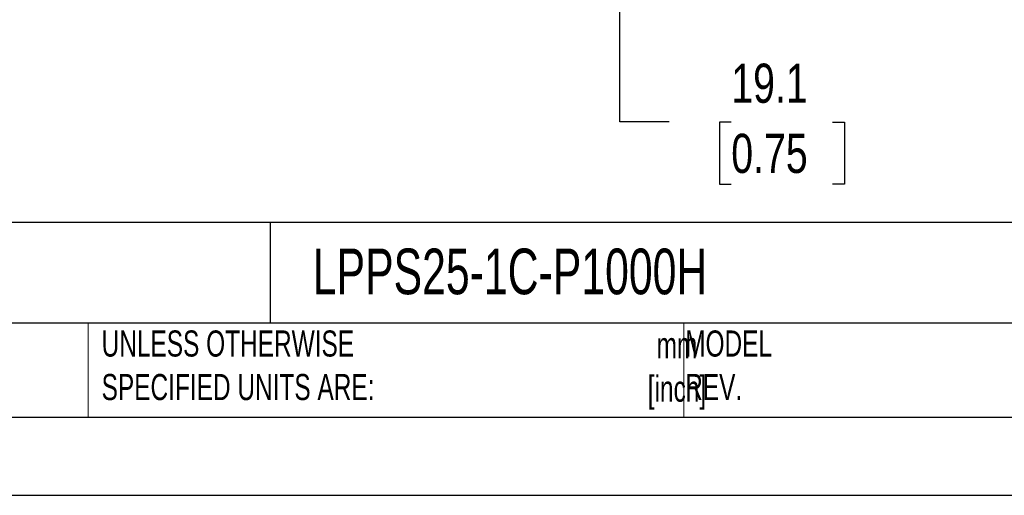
# Model space of a CAD drawing. Header units: millimetres. Extents: x 0 to 419, y 0 to 324.
# Tile 10 of 24: x 203 to 323, y 0 to 58. Entities that reach past the tile are written whole.
import ezdxf

# ---------------------------------------------------------------- set-up
doc = ezdxf.new("R2010")
doc.units = ezdxf.units.MM
doc.header["$LTSCALE"] = 1.5
doc.linetypes.add('CENTERX2', pattern=[20.32, 12.7, -2.54, 2.54, -2.54])
doc.layers.add('DIMENSIONS', color=140, linetype='Continuous', lineweight=25)
doc.layers.add('TEXT', color=140, linetype='Continuous', lineweight=25)
doc.styles.add('SLDTEXTSTYLE0', font='TXT', dxfattribs={"width": 0.7})
doc.styles.add('SLDTEXTSTYLE2', font='TXT', dxfattribs={"width": 0.75})
doc.dimstyles.new('SLDDIMSTYLE0', dxfattribs={"dimtxt": 4.7625, "dimasz": 4.953, "dimexe": 0, "dimexo": 0.0625, "dimgap": 1.190625, "dimtad": 0, "dimtih": 1, "dimtoh": 1, "dimdec": 1, "dimrnd": 1e-09, "dimzin": 12, "dimdsep": 46, "dimtxsty": 'SLDTEXTSTYLE2', "dimsah": 1, "dimcen": 0.09, "dimadec": 0, "dimazin": 3, "dimtfac": 1, "dimtdec": 1, "dimtofl": 0, "dimtmove": 0, "dimatfit": 3, "dimfxl": 0, "dimfrac": 2, "dimtolj": 1, "dimtzin": 12, "dimarcsym": 0})

# ---------------------------------------------------------------- blocks, each defined once
blk = doc.blocks.new('_D_5')
at = {"layer": 'DIMENSIONS'}
for p, q in [((281.17, 79.48), (271.4, 79.48)), ((276.16, 60.43), (276.16, 79.48)), ((289.75, 60.43), (271.4, 60.43)), ((276.16, 45.43), (276.16, 60.43)), ((282.16, 45.43), (276.16, 45.43)), ((289.72, 45.39), (288.27, 45.39)), ((288.27, 45.39), (288.27, 37.83)), ((302.04, 45.39), (303.49, 45.39)), ((303.49, 45.39), (303.49, 37.83)), ((288.27, 37.83), (289.72, 37.83)), ((303.49, 37.83), (302.04, 37.83))]:
    blk.add_line(p, q, dxfattribs=at)
for points in [[(276.16, 79.48), (275.4, 74.53), (276.92, 74.53)], [(276.16, 60.43), (276.92, 65.38), (275.4, 65.38)]]:
    blk.add_solid(points, dxfattribs=at)
at = {"layer": 'DIMENSIONS', "char_height": 4.763, "attachment_point": 1, "style": 'SLDTEXTSTYLE2'}
for s, insert in [('19.1', (289.72, 52.5)), ('0.75', (289.72, 43.97))]:
    blk.add_mtext(s, dxfattribs=dict(at, insert=insert))

msp = doc.modelspace()

# ---------------------------------------------------------------- linework, layer by layer
at = {"color": 140, "linetype": 'Continuous', "lineweight": 18}
for p, q in [((211.5, 20.95), (211.5, 9.52)), ((283.95, 20.95), (283.95, 9.52))]:
    msp.add_line(p, q, dxfattribs=at)
at = {"color": 7, "linetype": 'Continuous'}
msp.add_line((419.1, 0), (0, 0), dxfattribs=at)
at = {"layer": 'TEXT'}
for p, q in [((409.57, 33.19), (9.52, 33.19)), ((233.64, 33.19), (233.64, 20.95)), ((409.57, 20.95), (9.52, 20.95)), ((9.52, 9.52), (409.57, 9.52))]:
    msp.add_line(p, q, dxfattribs=at)

# ---------------------------------------------------------------- texts
at = {"layer": 'TEXT', "linetype": 'CENTERX2', "lineweight": 18, "style": 'SLDTEXTSTYLE0'}
for s, insert, char_height, attachment_point in [('LPPS25-1C-P1000H', (238.81, 30.01), 5.5562, 1), ('UNLESS OTHERWISE ^JSPECIFIED UNITS ARE:', (213.12, 20.05), 3.175, 1), ('MODEL ^JREV.', (284.11, 20.05), 3.175, 1), ('mm^J[inch]', (283.11, 19.85), 3.175, 2)]:
    msp.add_mtext(s, dxfattribs=dict(at, insert=insert, char_height=char_height, attachment_point=attachment_point))

# ---------------------------------------------------------------- dimensions: what is measured, and where the dimension line sits
at = {"layer": 'DIMENSIONS'}
dim = msp.add_linear_dim(base=(276.15982678, 79.47857867), p1=(291.65366794, 60.42857867), p2=(283.07427577, 79.47857867), angle=90, dimstyle='SLDDIMSTYLE0', dxfattribs=at)
dim.commit()
dim.dimension.update_dxf_attribs({"geometry": '_D_5', "text_midpoint": (276.15982678, 45.42857867), "dimtype": 160})

doc.saveas('drawing.dxf')
